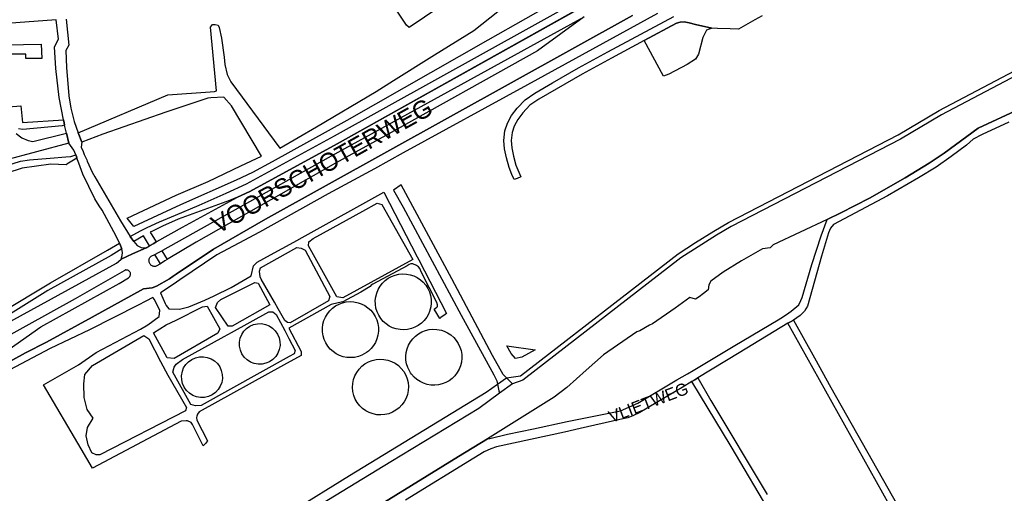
# Model space of a CAD drawing. Header units: metres. Extents: x 89872 to 99175, y 455036 to 468911.
# Tile 43 of 196: x 92269 to 93082, y 461209 to 461600. Entities that reach past the tile are written whole.
import ezdxf
from ezdxf.enums import TextEntityAlignment as Align

# ---------------------------------------------------------------- set-up
doc = ezdxf.new("R2010")
doc.units = ezdxf.units.M
for name, color, linetype in [('Straatnamen', 7, 'Continuous'), ('Straatnamen doorgaand', 7, 'Continuous'), ('Wegdeel doorgaand', 1, 'Continuous')]:
    doc.layers.add(name, color=color, linetype=linetype)
doc.layers.add('Waterdeel', color=7, linetype='Continuous', true_color=0x00aaff)
doc.layers.add('Wegdeel', color=7, linetype='Continuous', true_color=0x9a9a9a)

msp = doc.modelspace()

# ---------------------------------------------------------------- linework, layer by layer
at = {"layer": 'Waterdeel', "lineweight": -3}
for p, q in [((92741.26, 461631.52), (92655.35, 461582.53)), ((92643.81, 461590.5), (92670.22, 461611.5)), ((92426.16, 461593.51), (92427.73, 461595.51)), ((92427.73, 461595.51), (92430.17, 461595.65)), ((92430.17, 461595.65), (92432.46, 461595.08)), ((92432.46, 461595.08), (92433.46, 461593.08)), ((92431.17, 461540.72), (92426.16, 461593.51)), ((92433.46, 461593.08), (92435.17, 461584.35)), ((92611.18, 461570.49), (92643.81, 461590.5)), ((92435.17, 461584.35), (92437.41, 461568.69)), ((92655.35, 461582.53), (92538.69, 461516.46)), ((92577.35, 461549.38), (92611.18, 461570.49)), ((92437.41, 461568.69), (92438.13, 461562.67)), ((92438.13, 461562.67), (92440.08, 461554.38)), ((92440.08, 461554.38), (92443.01, 461548.19)), ((92443.01, 461548.19), (92483.57, 461493.42)), ((92562.93, 461540.38), (92577.35, 461549.38)), ((92316.91, 461506.2), (92390.89, 461537.58)), ((92390.89, 461537.58), (92426.02, 461540.04)), ((92426.02, 461540.04), (92429.61, 461540.29)), ((92429.61, 461540.29), (92431.17, 461540.72)), ((92513.79, 461511.09), (92562.93, 461540.38)), ((92423.87, 461534.78), (92389.19, 461523.29)), ((92426.57, 461534.92), (92423.87, 461534.78)), ((92437.18, 461535.47), (92426.57, 461534.92)), ((92443.59, 461528.51), (92437.18, 461535.47)), ((92389.19, 461523.29), (92337.18, 461505.07)), ((92468.32, 461486.84), (92443.59, 461528.51)), ((92538.69, 461516.46), (92477.19, 461482.12)), ((92265.57, 461505.55), (92270.46, 461501.97)), ((92279.4, 461499.04), (92307.15, 461505.88)), ((92307.15, 461505.88), (92309.1, 461497.58)), ((92319.85, 461498.4), (92316.91, 461506.2)), ((92337.18, 461505.07), (92319.85, 461498.4)), ((92483.57, 461493.42), (92513.79, 461511.09)), ((92309.1, 461497.58), (92255.73, 461483.25)), ((92270.46, 461501.97), (92275.5, 461499.69)), ((92275.5, 461499.69), (92279.4, 461499.04)), ((92451.15, 461478.87), (92468.32, 461486.84)), ((92477.19, 461482.12), (92460.92, 461473.5)), ((92424.15, 461466.01), (92451.15, 461478.87)), ((92460.92, 461473.5), (92447.41, 461466.99)), ((92397.95, 461454.78), (92424.15, 461466.01)), ((92447.41, 461466.99), (92401.45, 461446.64)), ((92357.43, 461435.74), (92397.95, 461454.78)), ((92401.45, 461446.64), (92362.8, 461428.9)), ((92519.59, 461423.66), (92552.02, 461441.44)), ((92552.02, 461441.44), (92563.96, 461447.98)), ((92563.96, 461447.98), (92567.71, 461446.91)), ((92567.71, 461446.91), (92593.19, 461401.58)), ((92362.8, 461428.9), (92357.43, 461435.74)), ((92511.12, 461419.01), (92519.59, 461423.66)), ((92507.1, 461412.84), (92507.37, 461416.06)), ((92507.37, 461416.06), (92511.12, 461419.01)), ((92530.43, 461370.73), (92507.1, 461412.84)), ((92593.19, 461401.58), (92535.53, 461369.92)), ((92568.16, 461382.04), (92570.42, 461384.24)), ((92570.42, 461384.24), (92572.96, 461386.12)), ((92572.96, 461386.12), (92575.73, 461387.63)), ((92575.73, 461387.63), (92578.67, 461388.75)), ((92578.67, 461388.75), (92581.75, 461389.45)), ((92581.75, 461389.45), (92584.89, 461389.74)), ((92584.89, 461389.74), (92588.04, 461389.59)), ((92588.04, 461389.59), (92591.14, 461389.01)), ((92591.14, 461389.01), (92594.13, 461388.02)), ((92594.13, 461388.02), (92596.96, 461386.63)), ((92596.96, 461386.63), (92599.58, 461384.87)), ((92599.58, 461384.87), (92601.93, 461382.77)), ((92563.45, 461373.9), (92564.65, 461376.82)), ((92564.65, 461376.82), (92566.23, 461379.55)), ((92566.23, 461379.55), (92568.16, 461382.04)), ((92601.93, 461382.77), (92603.97, 461380.36)), ((92603.97, 461380.36), (92605.67, 461377.7)), ((92605.67, 461377.7), (92606.99, 461374.84)), ((92535.53, 461369.92), (92530.43, 461370.73)), ((92538.39, 461366.51), (92541.53, 461366.76)), ((92541.53, 461366.76), (92544.68, 461366.58)), ((92562.3, 461367.72), (92562.66, 461370.85)), ((92562.37, 461364.56), (92562.3, 461367.72)), ((92562.66, 461370.85), (92563.45, 461373.9)), ((92606.99, 461374.84), (92607.9, 461371.82)), ((92607.9, 461371.82), (92608.4, 461368.71)), ((92608.4, 461368.71), (92608.46, 461365.55)), ((92522.76, 461356.75), (92524.72, 461359.22)), ((92524.72, 461359.22), (92527, 461361.4)), ((92527, 461361.4), (92529.56, 461363.25)), ((92529.56, 461363.25), (92532.34, 461364.74)), ((92532.34, 461364.74), (92535.3, 461365.83)), ((92535.3, 461365.83), (92538.39, 461366.51)), ((92544.68, 461366.58), (92548.06, 461365.88)), ((92548.06, 461365.88), (92550.76, 461364.96)), ((92550.76, 461364.96), (92553.58, 461363.54)), ((92553.58, 461363.54), (92556.18, 461361.75)), ((92556.18, 461361.75), (92558.51, 461359.62)), ((92558.51, 461359.62), (92560.54, 461357.2)), ((92562.87, 461361.45), (92562.37, 461364.56)), ((92563.78, 461358.43), (92562.87, 461361.45)), ((92607, 461358.59), (92606.12, 461356.45)), ((92608.1, 461362.42), (92607, 461358.59)), ((92608.46, 461365.55), (92608.1, 461362.42)), ((92519.12, 461348.08), (92519.93, 461351.13)), ((92519.93, 461351.13), (92521.15, 461354.04)), ((92521.15, 461354.04), (92522.76, 461356.75)), ((92560.54, 461357.2), (92562.21, 461354.52)), ((92562.21, 461354.52), (92563.5, 461351.65)), ((92563.5, 461351.65), (92564.38, 461348.62)), ((92565.1, 461355.57), (92563.78, 461358.43)), ((92566.8, 461352.91), (92565.1, 461355.57)), ((92568.84, 461350.51), (92566.8, 461352.91)), ((92571.19, 461348.4), (92568.84, 461350.51)), ((92602.6, 461351.23), (92600.35, 461349.03)), ((92604.75, 461354.08), (92602.6, 461351.23)), ((92606.12, 461356.45), (92604.75, 461354.08)), ((92451.96, 461339.56), (92453.75, 461342.33)), ((92453.75, 461342.33), (92456.05, 461344.69)), ((92456.05, 461344.69), (92458.76, 461346.56)), ((92458.76, 461346.56), (92461.78, 461347.86)), ((92461.78, 461347.86), (92465, 461348.55)), ((92465, 461348.55), (92468.3, 461348.59)), ((92468.3, 461348.59), (92471.54, 461348)), ((92471.54, 461348), (92474.6, 461346.78)), ((92474.6, 461346.78), (92477.36, 461344.99)), ((92477.36, 461344.99), (92479.72, 461342.69)), ((92479.72, 461342.69), (92481.59, 461339.98)), ((92518.72, 461344.95), (92519.12, 461348.08)), ((92518.76, 461341.79), (92518.72, 461344.95)), ((92564.38, 461348.62), (92564.85, 461345.5)), ((92564.89, 461342.34), (92564.5, 461339.21)), ((92564.85, 461345.5), (92564.89, 461342.34)), ((92573.8, 461346.64), (92571.19, 461348.4)), ((92576.63, 461345.25), (92573.8, 461346.64)), ((92579.63, 461344.26), (92576.63, 461345.25)), ((92582.73, 461343.68), (92579.63, 461344.26)), ((92585.88, 461343.53), (92582.73, 461343.68)), ((92589.02, 461343.82), (92585.88, 461343.53)), ((92592.09, 461344.52), (92589.02, 461343.82)), ((92595.04, 461345.64), (92592.09, 461344.52)), ((92597.81, 461347.15), (92595.04, 461345.64)), ((92600.35, 461349.03), (92597.81, 461347.15)), ((92600.78, 461341.79), (92603.72, 461342.95)), ((92603.72, 461342.95), (92606.79, 461343.69)), ((92606.79, 461343.69), (92609.93, 461344.01)), ((92609.93, 461344.01), (92613.09, 461343.89)), ((92613.09, 461343.89), (92616.88, 461343.13)), ((92616.88, 461343.13), (92619.21, 461342.39)), ((92619.21, 461342.39), (92622.06, 461341.02)), ((92450.15, 461333.26), (92450.74, 461336.5)), ((92450.74, 461336.5), (92451.96, 461339.56)), ((92481.59, 461339.98), (92482.9, 461336.96)), ((92482.9, 461336.96), (92483.53, 461334)), ((92519.23, 461338.67), (92518.76, 461341.79)), ((92520.12, 461335.64), (92519.23, 461338.67)), ((92521.41, 461332.76), (92520.12, 461335.64)), ((92563.68, 461336.16), (92562.37, 461333.09)), ((92564.5, 461339.21), (92563.68, 461336.16)), ((92591.35, 461333.61), (92593.26, 461336.12)), ((92593.26, 461336.12), (92595.5, 461338.35)), ((92595.5, 461338.35), (92598.02, 461340.25)), ((92598.02, 461340.25), (92600.78, 461341.79)), ((92622.06, 461341.02), (92624.7, 461339.29)), ((92624.7, 461339.29), (92627.08, 461337.21)), ((92627.08, 461337.21), (92629.15, 461334.82)), ((92629.15, 461334.82), (92630.88, 461332.17)), ((92450.19, 461329.97), (92450.15, 461333.26)), ((92450.88, 461326.75), (92450.19, 461329.97)), ((92452.18, 461323.72), (92450.88, 461326.75)), ((92483.03, 461327.2), (92481.82, 461324.14)), ((92483.63, 461330.44), (92483.03, 461327.2)), ((92483.53, 461334), (92483.63, 461330.44)), ((92523.08, 461330.09), (92521.41, 461332.76)), ((92525.1, 461327.66), (92523.08, 461330.09)), ((92527.43, 461325.54), (92525.1, 461327.66)), ((92558.89, 461328.07), (92556.61, 461325.89)), ((92560.85, 461330.54), (92558.89, 461328.07)), ((92562.37, 461333.09), (92560.85, 461330.54)), ((92587.88, 461324.85), (92588.63, 461327.92)), ((92588.63, 461327.92), (92589.8, 461330.86)), ((92589.8, 461330.86), (92591.35, 461333.61)), ((92630.88, 461332.17), (92632.23, 461329.32)), ((92632.23, 461329.32), (92633.18, 461326.31)), ((92633.18, 461326.31), (92633.71, 461323.19)), ((92674.45, 461324.05), (92671.07, 461330.42)), ((92671.07, 461330.42), (92694.46, 461327.12)), ((92694.46, 461327.12), (92683.4, 461320.85)), ((92408.06, 461317.2), (92410.76, 461319.12)), ((92410.76, 461319.12), (92413.77, 461320.47)), ((92413.77, 461320.47), (92417, 461321.22)), ((92417, 461321.22), (92420.3, 461321.32)), ((92420.3, 461321.32), (92423.57, 461320.77)), ((92423.57, 461320.77), (92426.66, 461319.59)), ((92426.66, 461319.59), (92429.46, 461317.84)), ((92454.05, 461321.01), (92452.18, 461323.72)), ((92456.41, 461318.71), (92454.05, 461321.01)), ((92459.18, 461316.92), (92456.41, 461318.71)), ((92477.73, 461319.02), (92475.02, 461317.15)), ((92480.03, 461321.38), (92477.73, 461319.02)), ((92481.82, 461324.14), (92480.03, 461321.38)), ((92530.03, 461323.75), (92527.43, 461325.54)), ((92532.85, 461322.33), (92530.03, 461323.75)), ((92535.84, 461321.31), (92532.85, 461322.33)), ((92538.93, 461320.7), (92535.84, 461321.31)), ((92542.08, 461320.53), (92538.93, 461320.7)), ((92545.23, 461320.78), (92542.08, 461320.53)), ((92548.31, 461321.46), (92545.23, 461320.78)), ((92551.27, 461322.55), (92548.31, 461321.46)), ((92555, 461324.72), (92551.27, 461322.55)), ((92556.61, 461325.89), (92555, 461324.72)), ((92556.65, 461317.07), (92559.71, 461318.27)), ((92559.71, 461318.27), (92562.96, 461319.03)), ((92562.96, 461319.03), (92566.19, 461319.32)), ((92566.19, 461319.32), (92569.47, 461319.14)), ((92569.47, 461319.14), (92572.7, 461318.49)), ((92572.7, 461318.49), (92575.8, 461317.4)), ((92587.55, 461321.71), (92587.88, 461324.85)), ((92587.65, 461318.55), (92587.55, 461321.71)), ((92588.18, 461315.44), (92587.65, 461318.55)), ((92633.81, 461320.03), (92633.48, 461316.89)), ((92633.71, 461323.19), (92633.81, 461320.03)), ((92678.2, 461319.76), (92674.45, 461324.05)), ((92683.4, 461320.85), (92678.2, 461319.76)), ((92403.01, 461309.27), (92404.04, 461311.99)), ((92404.04, 461311.99), (92405.8, 461314.79)), ((92405.8, 461314.79), (92408.06, 461317.2)), ((92429.46, 461317.84), (92431.87, 461315.57)), ((92431.87, 461315.57), (92433.79, 461312.88)), ((92433.79, 461312.88), (92435.14, 461309.86)), ((92435.14, 461309.86), (92435.88, 461306.64)), ((92462.24, 461315.71), (92459.18, 461316.92)), ((92465.48, 461315.11), (92462.24, 461315.71)), ((92468.77, 461315.16), (92465.48, 461315.11)), ((92471.99, 461315.84), (92468.77, 461315.16)), ((92475.02, 461317.15), (92471.99, 461315.84)), ((92546.99, 461308.4), (92548.91, 461311.07)), ((92548.91, 461311.07), (92551.2, 461313.43)), ((92551.2, 461313.43), (92553.79, 461315.45)), ((92553.79, 461315.45), (92556.65, 461317.07)), ((92575.8, 461317.4), (92578.71, 461315.87)), ((92578.71, 461315.87), (92581.38, 461313.95)), ((92581.38, 461313.95), (92583.74, 461311.66)), ((92583.74, 461311.66), (92585.76, 461309.06)), ((92589.13, 461312.43), (92588.18, 461315.44)), ((92590.48, 461309.57), (92589.13, 461312.43)), ((92631.56, 461310.89), (92630.01, 461308.14)), ((92632.72, 461313.83), (92631.56, 461310.89)), ((92633.48, 461316.89), (92632.72, 461313.83)), ((92402.32, 461305.63), (92403.01, 461309.27)), ((92402.42, 461302.33), (92402.32, 461305.63)), ((92403.16, 461299.11), (92402.42, 461302.33)), ((92435.98, 461303.33), (92435.43, 461300.07)), ((92435.88, 461306.64), (92435.98, 461303.33)), ((92543.72, 461299.16), (92544.36, 461302.39)), ((92544.36, 461302.39), (92545.46, 461305.49)), ((92545.46, 461305.49), (92546.99, 461308.4)), ((92585.76, 461309.06), (92587.44, 461306.05)), ((92587.44, 461306.05), (92588.58, 461303.14)), ((92588.58, 461303.14), (92589.34, 461299.94)), ((92591.51, 461308), (92590.48, 461309.57)), ((92592.21, 461306.93), (92591.51, 461308)), ((92594.28, 461304.54), (92592.21, 461306.93)), ((92596.65, 461302.46), (92594.28, 461304.54)), ((92599.29, 461300.72), (92596.65, 461302.46)), ((92625.85, 461303.4), (92623.33, 461301.49)), ((92628.09, 461305.63), (92625.85, 461303.4)), ((92630.01, 461308.14), (92628.09, 461305.63)), ((92404.52, 461296.09), (92403.16, 461299.11)), ((92406.43, 461293.4), (92404.52, 461296.09)), ((92432.51, 461294.17), (92430.24, 461291.77)), ((92434.26, 461296.98), (92432.51, 461294.17)), ((92435.43, 461300.07), (92434.26, 461296.98)), ((92543.54, 461295.88), (92543.72, 461299.16)), ((92543.83, 461292.6), (92543.54, 461295.88)), ((92589.34, 461299.94), (92589.63, 461296.66)), ((92589.63, 461296.66), (92589.45, 461293.38)), ((92602.14, 461299.36), (92599.29, 461300.72)), ((92605.15, 461298.4), (92602.14, 461299.36)), ((92608.26, 461297.85), (92605.15, 461298.4)), ((92611.42, 461297.74), (92608.26, 461297.85)), ((92614.56, 461298.06), (92611.42, 461297.74)), ((92617.63, 461298.8), (92614.56, 461298.06)), ((92620.57, 461299.95), (92617.63, 461298.8)), ((92623.33, 461301.49), (92620.57, 461299.95)), ((92408.84, 461291.13), (92406.43, 461293.4)), ((92411.65, 461289.37), (92408.84, 461291.13)), ((92414.74, 461288.2), (92411.65, 461289.37)), ((92418, 461287.65), (92414.74, 461288.2)), ((92421.3, 461287.75), (92418, 461287.65)), ((92424.53, 461288.49), (92421.3, 461287.75)), ((92427.54, 461289.85), (92424.53, 461288.49)), ((92430.24, 461291.77), (92427.54, 461289.85)), ((92544.58, 461289.4), (92543.83, 461292.6)), ((92545.78, 461286.34), (92544.58, 461289.4)), ((92547.41, 461283.48), (92545.78, 461286.34)), ((92587.71, 461287.06), (92586.18, 461284.14)), ((92588.8, 461290.16), (92587.71, 461287.06)), ((92589.45, 461293.38), (92588.8, 461290.16)), ((92549.42, 461280.88), (92547.41, 461283.48)), ((92551.79, 461278.6), (92549.42, 461280.88)), ((92554.46, 461276.67), (92551.79, 461278.6)), ((92581.97, 461279.11), (92579.37, 461277.1)), ((92584.26, 461281.48), (92581.97, 461279.11)), ((92586.18, 461284.14), (92584.26, 461281.48)), ((92557.37, 461275.15), (92554.46, 461276.67)), ((92560.47, 461274.05), (92557.37, 461275.15)), ((92563.69, 461273.41), (92560.47, 461274.05)), ((92566.98, 461273.23), (92563.69, 461273.41)), ((92570.25, 461273.52), (92566.98, 461273.23)), ((92573.45, 461274.27), (92570.25, 461273.52)), ((92576.51, 461275.47), (92573.45, 461274.27)), ((92579.37, 461277.1), (92576.51, 461275.47))]:
    msp.add_line(p, q, dxfattribs=at)
for points in [[(93097.47, 461556.53), (93029.86, 461521.01), (92996.1, 461500.99), (92856.09, 461428.73), (92844.05, 461421.57), (92828.92, 461412.13), (92814.76, 461402.85), (92684.19, 461301.98), (92675.58, 461299.05), (92675.05, 461299.58), (92670.66, 461303.97), (92667.88, 461306.75), (92659.03, 461322.31), (92625.51, 461385.61), (92583.8, 461463.28), (92577.37, 461458.71), (92585.41, 461444.77), (92633.15, 461355.71), (92660.08, 461306.24), (92662.65, 461301.52), (92663.24, 461298.73), (92664.45, 461293.09), (92664.86, 461291.14), (92647.82, 461278.51), (92575.17, 461234.57), (92505.94, 461192.42)], [(93094.76, 461526.05), (93060.18, 461509.94), (93032.28, 461489.27), (93019.75, 461480.97), (92999.9, 461469.09), (92970.53, 461452.16), (92946.77, 461440.12), (92935.49, 461434.67), (92890.8, 461413.59), (92888.52, 461411.32), (92882.02, 461410.5), (92864.77, 461400.57), (92849.64, 461390.97), (92839.31, 461383.81), (92837.84, 461380.56), (92837.35, 461376.65), (92833.4, 461373.47), (92829.87, 461370.63), (92826.78, 461368.84), (92822.22, 461370.14), (92809.86, 461361.35), (92791.14, 461348.49), (92788.9, 461347.22), (92780.81, 461342.64), (92778.37, 461341.98), (92750.87, 461322.78), (92736.39, 461310.09), (92720.53, 461295.77), (92710.12, 461287.79), (92655.03, 461253.59), (92631.12, 461238.97), (92566.44, 461198.93)]]:
    msp.add_lwpolyline(points, dxfattribs=at)
at = {"layer": 'Wegdeel'}
for p, q in [((92528.6, 461503.64), (92738.72, 461620.37)), ((92752.58, 461621.12), (92530.83, 461496.93)), ((92881.92, 461602.84), (92875.88, 461599.46)), ((92754.47, 461573.09), (92808.79, 461602.19)), ((92811.05, 461596.59), (92784.5, 461582.37)), ((92784.5, 461582.37), (92811.05, 461596.59)), ((92814.01, 461597.44), (92811.05, 461596.59)), ((92811.05, 461596.59), (92814.01, 461597.44)), ((92817.44, 461597.66), (92814.01, 461597.44)), ((92814.01, 461597.44), (92817.44, 461597.66)), ((92821.55, 461596.97), (92817.44, 461597.66)), ((92817.44, 461597.66), (92821.55, 461596.97)), ((92826.76, 461595.48), (92821.55, 461596.97)), ((92821.55, 461596.97), (92826.76, 461595.48)), ((92840.13, 461592.47), (92826.76, 461595.48)), ((92826.76, 461595.48), (92840.13, 461592.47)), ((92875.88, 461599.46), (92862.28, 461591.84)), ((92835.78, 461590.94), (92832.96, 461584.79)), ((92840.13, 461592.47), (92835.78, 461590.94)), ((92845.05, 461592.33), (92840.13, 461592.47)), ((92855.31, 461592.04), (92845.05, 461592.33)), ((92862.28, 461591.84), (92855.31, 461592.04)), ((92784.5, 461582.37), (92757.33, 461567.82)), ((92800.42, 461552.79), (92784.5, 461582.37)), ((92832.96, 461584.79), (92829.12, 461570.97)), ((92730.11, 461559.76), (92754.47, 461573.09)), ((92829.12, 461570.97), (92826.82, 461566.87)), ((92757.33, 461567.82), (92733.04, 461554.52)), ((92819.9, 461562.51), (92804.8, 461554.58)), ((92826.82, 461566.87), (92819.9, 461562.51)), ((92708.57, 461547.44), (92730.11, 461559.76)), ((92733.04, 461554.52), (92711.58, 461542.25)), ((92804.8, 461554.58), (92800.42, 461552.79)), ((92694.13, 461538.93), (92708.57, 461547.44)), ((92685.96, 461533.44), (92694.13, 461538.93)), ((92711.58, 461542.25), (92697.33, 461533.85)), ((92679.49, 461526.42), (92685.96, 461533.44)), ((92697.33, 461533.85), (92689.89, 461528.85)), ((92674.89, 461520.47), (92679.49, 461526.42)), ((92684.07, 461522.55), (92679.97, 461517.23)), ((92689.89, 461528.85), (92684.07, 461522.55)), ((92669.36, 461507.73), (92671.59, 461514.13)), ((92671.59, 461514.13), (92674.89, 461520.47)), ((92678.63, 461514.67), (92677.12, 461511.77)), ((92679.97, 461517.23), (92678.63, 461514.67)), ((92668.53, 461499.95), (92669.36, 461507.73)), ((92675.26, 461506.41), (92674.55, 461499.86)), ((92677.12, 461511.77), (92675.26, 461506.41)), ((92455.92, 461463.91), (92528.6, 461503.64)), ((92530.83, 461496.93), (92458.74, 461457.71)), ((92669.08, 461492.81), (92668.53, 461499.95)), ((92674.55, 461499.86), (92675.03, 461493.67)), ((92670.67, 461485.37), (92669.08, 461492.81)), ((92675.03, 461493.67), (92676.51, 461486.78)), ((92672.79, 461477.42), (92670.67, 461485.37)), ((92676.51, 461486.78), (92678.48, 461479.36)), ((92675.15, 461471.81), (92672.79, 461477.42)), ((92678.48, 461479.36), (92682.5, 461469.82)), ((92676.97, 461467.5), (92675.15, 461471.81)), ((92679.52, 461468.57), (92676.97, 461467.5)), ((92682.5, 461469.82), (92679.52, 461468.57)), ((92416.94, 461446.44), (92439.22, 461456.34)), ((92439.22, 461456.34), (92455.92, 461463.91)), ((92458.74, 461457.71), (92448.4, 461453.09)), ((92441.81, 461450.14), (92399.45, 461434.75)), ((92448.4, 461453.09), (92441.81, 461450.14)), ((92397.32, 461438.13), (92416.94, 461446.44)), ((92374, 461427.86), (92384.09, 461432.53)), ((92384.09, 461432.53), (92397.32, 461438.13)), ((92399.45, 461434.75), (92386.7, 461429.09)), ((92359.89, 461420.43), (92368.42, 461425.28)), ((92368.42, 461425.28), (92374, 461427.86)), ((92378.3, 461425.04), (92376.37, 461424.06)), ((92376.37, 461424.06), (92381.37, 461416.02)), ((92386.7, 461429.09), (92378.3, 461425.04)), ((92361.23, 461418.61), (92359.89, 461420.43)), ((92362.86, 461416.39), (92361.23, 461418.61)), ((92370.88, 461421.2), (92362.86, 461416.39)), ((92375.92, 461412.82), (92370.88, 461421.2)), ((92381.37, 461416.02), (92379.34, 461414.83)), ((92379.34, 461414.83), (92375.92, 461412.82)), ((92380.15, 461405.78), (92383.7, 461407.65)), ((92383.7, 461407.65), (92385.88, 461408.78)), ((92385.88, 461408.78), (92390.35, 461401.59)), ((92384.79, 461398.06), (92380.15, 461405.78)), ((92388.51, 461400.42), (92384.79, 461398.06)), ((92390.35, 461401.59), (92388.51, 461400.42)), ((92905.2, 461350.12), (92907.79, 461351.52)), ((92907.79, 461351.52), (92925.06, 461320.34)), ((92903.07, 461348.97), (92905.2, 461350.12)), ((92999.84, 461175.99), (92903.07, 461348.97)), ((92925.06, 461320.34), (92938.53, 461296.01)), ((92823.83, 461300.88), (92826.15, 461302.28)), ((92826.15, 461302.28), (92828.56, 461303.74)), ((92828.56, 461303.74), (92839.57, 461285.29)), ((92856.16, 461247.1), (92823.83, 461300.88)), ((92938.53, 461296.01), (93014.07, 461162.48)), ((92839.57, 461285.29), (92886.07, 461207.43)), ((92924.19, 461132.58), (92856.16, 461247.1))]:
    msp.add_line(p, q, dxfattribs=at)
for points in [[(92653.55, 461635.95), (92590.17, 461593.07), (92588.19, 461595.04), (92567.93, 461625.45)], [(92132.92, 461247.3), (92273.36, 461324.44), (92290.64, 461333.22), (92328.34, 461353.95), (92370.9, 461377.23), (92377.95, 461378.13), (92381.6, 461379.47), (92392.21, 461385.73), (92395.35, 461387.84), (92397.86, 461389.53), (92428.55, 461410.17), (92471.71, 461434.93), (92774.61, 461602.93)], [(92795.28, 461604.8), (92687.93, 461545.74), (92585.27, 461489.7), (92561.53, 461476.47), (92523.46, 461455.76), (92466.6, 461424.11), (92449.61, 461415.03), (92431.47, 461405.33), (92401.01, 461384.85), (92395.36, 461381.05), (92384.8, 461373.95), (92388.88, 461365.27), (92389.65, 461363.63), (92391.79, 461360.95), (92400.64, 461360.68), (92408.42, 461362.55), (92421.39, 461368.08), (92429.2, 461371.64), (92443.29, 461378.38), (92459.91, 461388.04), (92461.79, 461396.35), (92464.74, 461399.31), (92475.75, 461405.34), (92494.94, 461415.94), (92504.52, 461421.23), (92569.47, 461457.11), (92596.96, 461403.71), (92598.14, 461401.41), (92621.2, 461356.89), (92619.93, 461356.02), (92616.36, 461353.58), (92615.48, 461352.98), (92613.12, 461356.96), (92611, 461360.52), (92613.22, 461362.21), (92613.7, 461362.86), (92613.82, 461364.01), (92613.18, 461365.97), (92600.41, 461390.9), (92598.96, 461394.25), (92597.87, 461395.45), (92596.45, 461396.64), (92593.21, 461398.09), (92591.77, 461398.09), (92590.27, 461397.41), (92588.73, 461396.44), (92560.23, 461381.26), (92558.86, 461380.37), (92558.1, 461379.4), (92550.23, 461374.65), (92535.48, 461366.68), (92531.6, 461365.77), (92525.89, 461364.43), (92491.02, 461344.85), (92501.22, 461325.53), (92501.22, 461322.32), (92486.6, 461314.4), (92416.93, 461275.93), (92415.57, 461273.85), (92414.92, 461272.2), (92414.73, 461271.11), (92415, 461268.98), (92423.78, 461251.83), (92422.04, 461249.75), (92420.24, 461247.6), (92411.45, 461265.47), (92410.79, 461266.25), (92410.12, 461266.87), (92407.29, 461268.24), (92406.22, 461268.3), (92401.98, 461267.98), (92328.87, 461229.33), (92319.47, 461245.22), (92288.18, 461298.15), (92317.22, 461314.51), (92331.76, 461324.74), (92368.27, 461344.08), (92374.39, 461347.67), (92383.75, 461354.5), (92384.29, 461359.33), (92379.99, 461368.45), (92378.57, 461370.08), (92372.85, 461367.16), (92366.36, 461363.86), (92326.38, 461343.46), (92293.79, 461328.03), (92250.38, 461305.2)], [(92306.87, 461600.11), (92309.09, 461578.61), (92306.62, 461574.16), (92307.36, 461560.07), (92309.34, 461536.59), (92310.82, 461526.46), (92312.75, 461518.74), (92313.7, 461515.41), (92316.91, 461506.2), (92319.85, 461498.4), (92319.43, 461494.27), (92320.93, 461490.83), (92321.99, 461488.38), (92323.99, 461483.79), (92324.45, 461482.72), (92328.4, 461473.63), (92330.68, 461469.93), (92351.91, 461433.39), (92359.89, 461420.43), (92361.23, 461418.61), (92362.86, 461416.39), (92365.62, 461413.25), (92369.01, 461411.46), (92373.05, 461411.14), (92361.87, 461406.13), (92352.51, 461401.94), (92353.17, 461404.91), (92353.4, 461407.47), (92352.91, 461410.28), (92352.81, 461410.87), (92351.87, 461413.01), (92350.96, 461415.07), (92348.4, 461420.87), (92336.61, 461442.2), (92334.34, 461445.77), (92330.73, 461451.73), (92320.89, 461472.1), (92317.44, 461481.15), (92315.88, 461485.23), (92315.4, 461486.5), (92314.88, 461487.87), (92313.39, 461491.77), (92309.1, 461497.58), (92307.15, 461505.88), (92305.64, 461512.6), (92305.27, 461514.27), (92304.72, 461516.74), (92301.18, 461535.35), (92298.47, 461559.33), (92297.48, 461577.12), (92300.69, 461583.55), (92298.84, 461599.49), (92250.28, 461595.91)], [(92212.96, 461578.09), (92286.49, 461579.22), (92286.98, 461567.41), (92280.48, 461567.45), (92273.82, 461567.49), (92273.82, 461571.2), (92199.94, 461571.2)], [(92493.97, 461193.95), (92540.9, 461223.19), (92653.81, 461292.13), (92663.24, 461298.73), (92670.66, 461303.97), (92682.27, 461305.55), (92812.44, 461406.11), (92826.76, 461415.5), (92841.97, 461424.98), (92854.15, 461432.23), (92994.16, 461504.49), (93027.91, 461524.5), (93095.48, 461560)], [(93097.47, 461556.53), (93029.86, 461521.01), (92996.1, 461500.99), (92856.09, 461428.73), (92844.05, 461421.57), (92828.92, 461412.13), (92814.76, 461402.85), (92684.19, 461301.98), (92675.58, 461299.05), (92664.86, 461291.14), (92647.82, 461278.51), (92575.17, 461234.57), (92505.94, 461192.42)], [(92197.28, 461522.63), (92269.43, 461528.31), (92270.91, 461514.72), (92304.72, 461516.74), (92305.27, 461514.27), (92305.64, 461512.6), (92303.64, 461512.03), (92271.16, 461509.03), (92267.7, 461509.53)], [(92257.04, 461478.82), (92269.37, 461482.76), (92276.68, 461483.89), (92293.91, 461485.36), (92306.83, 461486.36), (92310.77, 461486.5), (92314.88, 461487.87), (92315.4, 461486.5), (92315.88, 461485.23), (92307.48, 461480.37), (92307.08, 461479.66), (92294.34, 461480.37), (92270.76, 461476.9), (92257.89, 461472.8)], [(92253.24, 461357.93), (92293.93, 461382.23), (92341.26, 461409.25), (92350.96, 461415.07), (92351.87, 461413.01), (92352.81, 461410.87), (92352.91, 461410.28), (92344.12, 461404.88), (92291.88, 461375.93), (92231.28, 461338.31)]]:
    msp.add_lwpolyline(points, dxfattribs=at)
for points in [[(92535.53, 461369.92), (92530.43, 461370.73), (92507.1, 461412.84), (92507.37, 461416.06), (92511.12, 461419.01), (92519.59, 461423.66), (92552.02, 461441.44), (92563.96, 461447.98), (92567.71, 461446.91), (92593.19, 461401.58)], [(92492.1, 461349.41), (92489.68, 461349.68), (92487.54, 461351.29), (92482.11, 461360.87), (92479.01, 461366.33), (92468.18, 461385.42), (92467.15, 461387.23), (92466.62, 461392.06), (92467.42, 461394.75), (92497.46, 461411.38), (92501.21, 461410.84), (92504.43, 461409.23), (92524.82, 461371.14), (92524.53, 461370.14), (92523.74, 461367.38)], [(92444.09, 461346.46), (92440.87, 461346.46), (92430.41, 461362.02), (92432.02, 461366.04), (92434.7, 461368.46), (92462.86, 461382.67), (92465.54, 461382.14), (92475.2, 461364.16)], [(92396.22, 461319.77), (92390.32, 461320.3), (92379.19, 461341.09), (92389.65, 461347.53), (92397.82, 461351.6), (92419.55, 461362.42), (92423.57, 461362.96), (92433.86, 461344.34), (92432.16, 461340.69)], [(92413.92, 461280.87), (92409.9, 461281.94), (92395.15, 461308.5), (92396.22, 461312.79), (92397.83, 461315.21), (92403.19, 461318.96), (92437.41, 461337.95), (92443.67, 461341.42), (92474.26, 461358.4), (92477.75, 461358.4), (92480.43, 461356.25), (92484.05, 461349.44), (92487.49, 461342.97), (92490.96, 461336.43), (92496.25, 461326.47), (92495.18, 461323.79), (92491.16, 461321.38), (92418.48, 461281.14)], [(92334.85, 461240.3), (92331.86, 461240.3), (92328.27, 461242.05), (92325.28, 461248.43), (92323.48, 461255.98), (92324.68, 461262.95), (92329.38, 461270.66), (92324.21, 461277.71), (92321.77, 461287.62), (92321.69, 461298.94), (92322.49, 461306.59), (92328.87, 461314.03), (92371.08, 461338.77), (92375.17, 461335.99), (92384.93, 461317.46), (92390.95, 461306.09), (92406.28, 461279.39), (92405.6, 461276.74)]]:
    msp.add_lwpolyline(points, close=True, dxfattribs=at)
at = {"layer": 'Wegdeel doorgaand'}
for points in [[(92184.12, 461308.48), (92348.65, 461398.61), (92350.18, 461399.92), (92352.51, 461401.94), (92361.87, 461406.13), (92373.05, 461411.14), (92375.92, 461412.82), (92379.34, 461414.83), (92381.37, 461416.02), (92381.85, 461416.3), (92403.14, 461428.36), (92448.4, 461453.09), (92458.74, 461457.71), (92530.83, 461496.93), (92752.58, 461621.12)], [(92774.61, 461602.93), (92471.71, 461434.93), (92428.55, 461410.17), (92397.86, 461389.53), (92395.35, 461387.84), (92392.21, 461385.73), (92381.6, 461379.47), (92377.95, 461378.13), (92370.9, 461377.23), (92328.34, 461353.95), (92290.64, 461333.22), (92273.36, 461324.44), (92132.92, 461247.3)], [(92566.44, 461198.93), (92631.12, 461238.97), (92655.03, 461253.59), (92657.03, 461253.67), (92671.63, 461257.4), (92692.87, 461261.71), (92720.75, 461267.69), (92760.7, 461275.81), (92764.89, 461276.65), (92779.16, 461282.96), (92811.45, 461302.11), (92820.07, 461307.23), (92824.81, 461310.05), (92859.18, 461330.44), (92895.15, 461351.84), (92899.37, 461354.61), (92903.84, 461357.54), (92905.77, 461358.81), (92912.08, 461364.12), (92913.71, 461367.68), (92914.9, 461370.26), (92922.87, 461397.48), (92930.5, 461421.05), (92935.49, 461434.67), (92946.77, 461440.12), (92970.53, 461452.16), (92999.9, 461469.09), (93019.75, 461480.97), (93032.28, 461489.27), (93060.18, 461509.94), (93094.76, 461526.05)], [(93085.48, 461514.91), (93063.63, 461504.79), (93056.21, 461500.88), (93050.55, 461496.04), (93037.99, 461486.56), (93025.43, 461477.7), (93011.01, 461469.05), (92985.47, 461454.22), (92940.88, 461430.42), (92938.2, 461427.54), (92936.56, 461423.62), (92930.96, 461404.2), (92919.15, 461363.16), (92917.93, 461360.83), (92916.89, 461358.83), (92913.18, 461355.33), (92907.79, 461351.52), (92905.2, 461350.12), (92903.07, 461348.97), (92862.89, 461324.5), (92828.56, 461303.74), (92826.15, 461302.28), (92823.83, 461300.88), (92815.76, 461296), (92801.8, 461287.56), (92780.88, 461275.28), (92774.98, 461272.53), (92770.86, 461270.95), (92764.15, 461269.43), (92731.43, 461261.97), (92718.67, 461259.12), (92662.51, 461246.88), (92657.6, 461245.31), (92652.1, 461242.76), (92643.62, 461237.52), (92587.39, 461202.82)], [(92260, 461327.63), (92285.98, 461346.01), (92350.74, 461381.88), (92358.37, 461386.36), (92358.84, 461386.61), (92359.3, 461387.13), (92359.68, 461387.66), (92359.99, 461388.3), (92360.12, 461388.82), (92360.17, 461389.3), (92360.13, 461389.95), (92360.01, 461390.47), (92359.83, 461390.91), (92359.55, 461391.37), (92359.13, 461391.87), (92358.77, 461392.18), (92358.36, 461392.43), (92357.93, 461392.63), (92357.47, 461392.76), (92356.94, 461392.83), (92356.18, 461392.9), (92355.55, 461392.62), (92354.91, 461392.29), (92347.32, 461387.82), (92314.43, 461369.05), (92230.18, 461322.58)]]:
    msp.add_lwpolyline(points, dxfattribs=at)
msp.add_lwpolyline([(92375.74, 461398.75), (92375.54, 461399.38), (92375.42, 461400.03), (92375.39, 461400.52), (92375.42, 461401.01), (92375.54, 461401.66), (92375.68, 461402.14), (92375.87, 461402.59), (92376.2, 461403.16), (92376.5, 461403.56), (92376.8, 461403.99), (92377.21, 461404.25), (92380.15, 461405.78), (92383.7, 461407.65), (92385.88, 461408.78), (92386.94, 461409.34), (92411.84, 461423.39), (92526.1, 461487.17), (92734.95, 461602.04), (92696.4, 461573.89), (92570.92, 461503.85), (92529.43, 461481.13), (92414.37, 461415.99), (92391.17, 461402.11), (92390.35, 461401.59), (92388.51, 461400.42), (92384.79, 461398.06), (92381.41, 461395.96), (92380.82, 461395.74), (92380.29, 461395.79), (92379.79, 461395.81), (92379.3, 461395.86), (92378.82, 461395.98), (92378.35, 461396.14), (92377.9, 461396.35), (92377.34, 461396.7), (92376.84, 461397.12), (92376.4, 461397.61), (92376.01, 461398.18)], close=True, dxfattribs=at)

# ---------------------------------------------------------------- texts
at = {"layer": 'Straatnamen'}
msp.add_text('VLIETWEG', height=10, rotation=20.97144, dxfattribs=at).set_placement((92787.89, 461283.48), align=Align.MIDDLE_CENTER)
at = {"layer": 'Straatnamen doorgaand'}
msp.add_text('VOORSCHOTERWEG', height=15, rotation=29.19768, dxfattribs=at).set_placement((92518.14, 461478.98), align=Align.MIDDLE_CENTER)

doc.saveas('drawing.dxf')
